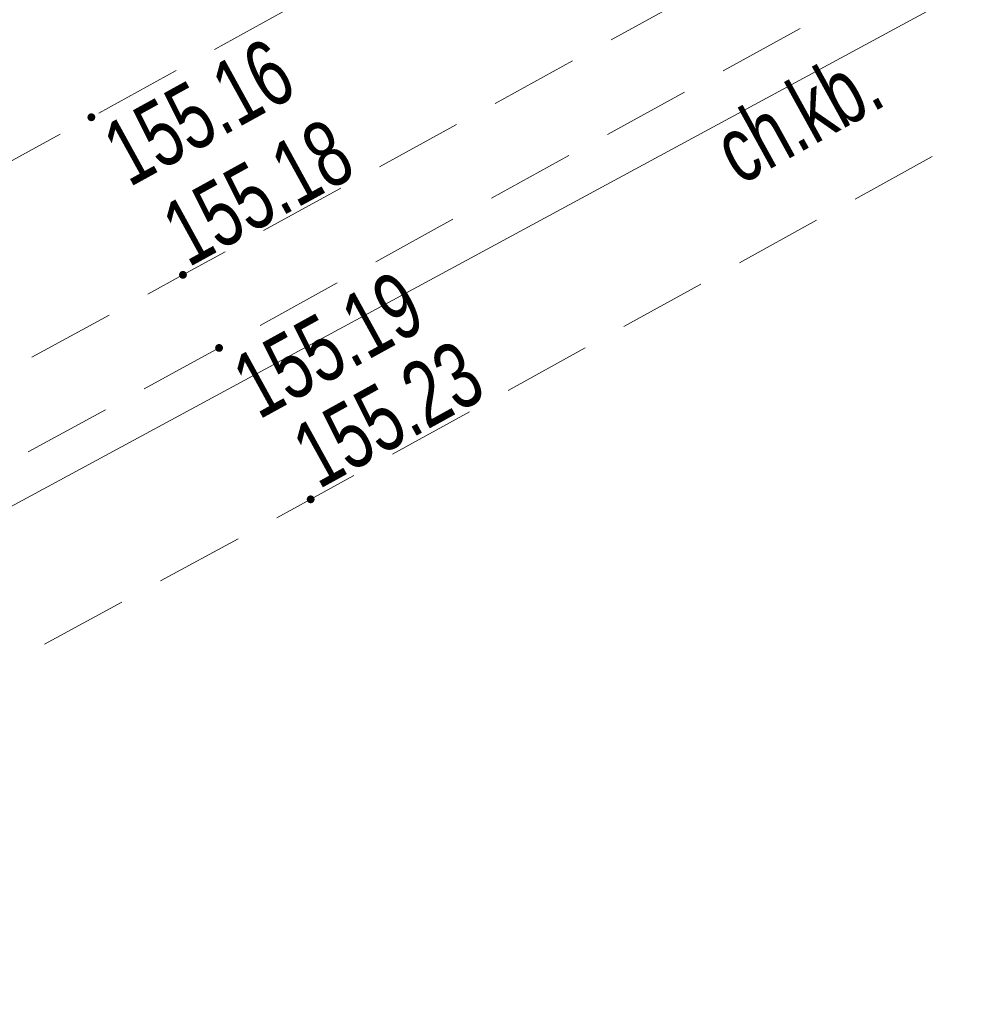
# Model space of a CAD drawing. Header units: metres. Extents: x 8440716 to 8446743, y 5883760 to 5887966.
# Tile 57 of 256: x 8442292 to 8442302, y 5885698 to 5885709. Entities that reach past the tile are written whole.
import ezdxf

# ---------------------------------------------------------------- set-up
doc = ezdxf.new("R2010")
doc.units = ezdxf.units.M
doc.header["$MEASUREMENT"] = 0
doc.linetypes.add('1.0_0.5', pattern=[1.5, 1, -0.5])
doc.layers.get('0').update_dxf_attribs({"color": 250, "linetype": 'CONTINUOUS', "lineweight": 5})
for name, color, linetype in [('chodnik', 253, 'CONTINUOUS'), ('chodnik-Atr17', 253, 'CONTINUOUS'), ('pikieta sztuczna', 253, 'CONTINUOUS'), ('pikieta sztuczna-Atr2', 253, 'CONTINUOUS'), ('przewód telekomunikacyjny podziemny', 253, 'CONTINUOUS')]:
    doc.layers.add(name, color=color, linetype=linetype)
doc.styles.get("Standard").update_dxf_attribs({"font": 'Working1250', "width": 0.75})

# ---------------------------------------------------------------- blocks, each defined once
blk = doc.blocks.new('PW01')
at = {"linetype": 'Continuous', "lineweight": 13}
h = blk.add_hatch(color=0, dxfattribs=at)
edge = h.paths.add_edge_path()
edge.add_arc((0, 0), 0.045, 0, 360)

msp = doc.modelspace()

# ---------------------------------------------------------------- linework, layer by layer
at = {"layer": 'chodnik', "color": 253, "linetype": '1.0_0.5', "lineweight": 18, "flags": 128}
for points in [[(8442227.61, 5885673.02), (8442233.09, 5885675.53), (8442236.85, 5885677.26), (8442248.86, 5885682.85), (8442261.11, 5885688.95), (8442270.34, 5885693.7), (8442276.45, 5885696.95), (8442293.62, 5885706.31), (8442303.45, 5885711.71), (8442327.6, 5885725.01), (8442363.58, 5885744.79), (8442368.09, 5885747.26), (8442372.02, 5885749.46), (8442397.76, 5885763.64), (8442430.07, 5885781.43), (8442463.7, 5885799.91), (8442494.8, 5885816.96), (8442526.92, 5885834.71), (8442562.4, 5885854.15), (8442598.17, 5885873.84), (8442624.8, 5885888.46), (8442657.47, 5885906.45), (8442689.67, 5885924.19), (8442721.98, 5885941.97), (8442754.17, 5885959.73), (8442784.37, 5885976.3), (8442819.26, 5885995.45), (8442851.56, 5886013.23), (8442883.81, 5886030.99), (8442916.35, 5886048.87), (8442948.54, 5886066.59), (8442981.18, 5886084.55), (8443014.82, 5886103.01), (8443046.03, 5886120.16), (8443078.59, 5886138.04), (8443110.9, 5886155.85), (8443143.39, 5886173.76), (8443159.31, 5886182.54), (8443160.3, 5886182.95), (8443161.61, 5886183.38), (8443162.98, 5886183.6), (8443164.51, 5886183.65), (8443166.42, 5886183.54), (8443168.06, 5886183.45), (8443169.47, 5886183.69), (8443170.89, 5886184.19), (8443171.98, 5886184.78), (8443172.73, 5886185.26), (8443170.6, 5886186.43), (8443170.05, 5886186.13), (8443169.27, 5886185.79), (8443168.01, 5886185.54), (8443167.07, 5886185.56), (8443165.25, 5886185.7), (8443164.04, 5886185.74), (8443161.85, 5886185.52), (8443160.12, 5886185.08), (8443158.24, 5886184.31), (8443142.4, 5886175.6), (8443109.88, 5886157.66), (8443077.69, 5886139.94), (8443045.06, 5886121.98), (8443013.59, 5886104.73), (8442980.22, 5886086.4), (8442947.47, 5886068.38), (8442915.51, 5886050.79), (8442882.83, 5886032.85), (8442850.52, 5886015.03), (8442818.06, 5885997.17), (8442783.41, 5885978.14), (8442753.19, 5885961.54), (8442720.93, 5885943.74), (8442688.63, 5885925.96), (8442656.38, 5885908.21), (8442623.77, 5885890.25), (8442597.12, 5885875.63), (8442561.4, 5885855.99), (8442525.99, 5885836.53), (8442493.98, 5885818.86), (8442462.78, 5885801.76), (8442428.98, 5885783.14), (8442396.7, 5885765.42), (8442371.04, 5885751.28), (8442367.47, 5885749.33), (8442367.16, 5885749.31), (8442366.9, 5885749.46), (8442366.56, 5885750.02), (8442366.18, 5885750.8), (8442364.41, 5885749.81), (8442364.38, 5885749.25), (8442364.01, 5885748.06), (8442363.55, 5885747.4), (8442362.78, 5885746.73), (8442326.54, 5885726.81), (8442302.36, 5885713.49), (8442292.58, 5885708.1), (8442275.43, 5885698.75), (8442269.39, 5885695.57), (8442260.19, 5885690.78), (8442247.99, 5885684.71), (8442235.85, 5885679.08), (8442232.06, 5885677.37), (8442227.97, 5885675.56), (8442221.94, 5885672.89), (8442216.5, 5885670.61), (8442206.12, 5885666.35), (8442201.41, 5885664.48), (8442190.06, 5885660.16), (8442169.76, 5885652.89), (8442167.35, 5885652.25), (8442161.2, 5885650.61), (8442161.7, 5885648.68), (8442170.42, 5885650.93), (8442190.78, 5885658.22), (8442202.03, 5885662.53), (8442207.06, 5885664.47), (8442217.19, 5885668.66), (8442223.87, 5885671.41)], [(8442398.23, 5885762.83), (8442372.93, 5885748.87), (8442372.02, 5885749.46), (8442368.09, 5885747.26), (8442368.08, 5885746.24), (8442363.93, 5885743.94), (8442328.04, 5885724.2), (8442303.92, 5885710.92), (8442294.03, 5885705.48), (8442276.91, 5885696.15), (8442270.65, 5885692.84), (8442261.52, 5885688.13), (8442249.29, 5885682.04), (8442237.27, 5885676.4), (8442233.82, 5885674.86), (8442227.91, 5885672.18), (8442228.68, 5885670.34), (8442234.79, 5885673.06), (8442238.21, 5885674.64), (8442250.22, 5885680.25), (8442262.44, 5885686.36), (8442271.35, 5885690.96), (8442277.86, 5885694.39), (8442295.07, 5885703.76), (8442305.02, 5885709.25), (8442328.98, 5885722.44), (8442364.79, 5885742.15), (8442399.21, 5885760.98), (8442431.58, 5885778.77), (8442465.05, 5885797.22), (8442495.8, 5885814.05), (8442518.04, 5885826.35), (8442520.13, 5885827.5), (8442528.37, 5885832.06), (8442563.43, 5885851.44), (8442599.47, 5885871.24), (8442625.94, 5885885.78), (8442658.84, 5885903.89), (8442691.97, 5885922.16), (8442723.6, 5885939.55), (8442755.59, 5885957.15), (8442785.67, 5885973.69), (8442820.87, 5885992.99), (8442852.82, 5886010.6), (8442885.15, 5886028.42), (8442917.67, 5886046.28), (8442950.17, 5886064.15), (8442982.52, 5886081.96), (8443016.84, 5886100.81), (8443047.49, 5886117.63), (8443079.73, 5886135.39), (8443112.44, 5886153.39), (8443144.78, 5886171.19), (8443160.82, 5886179.99), (8443162.19, 5886180.5), (8443163.41, 5886180.72), (8443164.97, 5886180.7), (8443166.12, 5886180.47), (8443168.87, 5886179.82), (8443169.49, 5886179.73), (8443170.81, 5886179.74), (8443172.11, 5886180.07), (8443173.41, 5886180.59), (8443175.29, 5886181.7), (8443174.34, 5886182.75), (8443173.14, 5886183.92), (8443171.98, 5886184.78), (8443170.89, 5886184.19), (8443169.47, 5886183.69), (8443168.06, 5886183.45), (8443166.42, 5886183.54), (8443164.51, 5886183.65), (8443162.98, 5886183.6), (8443161.61, 5886183.38), (8443160.3, 5886182.95), (8443159.31, 5886182.54), (8443159.73, 5886181.73), (8443143.87, 5886172.95), (8443111.34, 5886155.04), (8443078.93, 5886137.17), (8443046.49, 5886119.33), (8443015.33, 5886102.26), (8442981.67, 5886083.71), (8442949, 5886065.77), (8442916.82, 5886048.03), (8442884.23, 5886030.14), (8442851.95, 5886012.33), (8442819.79, 5885994.66), (8442784.76, 5885975.43), (8442754.61, 5885958.89), (8442722.39, 5885941.13), (8442691.08, 5885923.91), (8442657.91, 5885905.62), (8442625.13, 5885887.6), (8442598.63, 5885873.01), (8442562.69, 5885853.33), (8442527.37, 5885833.89), (8442495.03, 5885816.03), (8442464.1, 5885799.05), (8442430.54, 5885780.59)]]:
    msp.add_lwpolyline(points, close=True, dxfattribs=at)
at = {"layer": 'przewód telekomunikacyjny podziemny', "color": 30, "linetype": 'Continuous', "lineweight": 18, "flags": 128}
msp.add_lwpolyline([(8442316.79, 5885717.27), (8442288.16, 5885701.78), (8442261.6, 5885687.5), (8442247.28, 5885680.22), (8442245.76, 5885679.52), (8442225.65, 5885670.52), (8442207.54, 5885662.12), (8442184.11, 5885653.73), (8442170.52, 5885649.13), (8442158.02, 5885645.48), (8442150.82, 5885643.71), (8442144.09, 5885641.96), (8442143.49, 5885641.81), (8442142.85, 5885641.61), (8442128.4, 5885637.27), (8442127.92, 5885637.14)], dxfattribs=at)

# ---------------------------------------------------------------- block references
at = {"layer": 'pikieta sztuczna', "color": 253, "linetype": 'Continuous', "lineweight": 13}
for p in [(8442292.58, 5885708.1), (8442293.62, 5885706.31), (8442294.03, 5885705.48), (8442295.07, 5885703.76)]:
    msp.add_blockref('PW01', p, dxfattribs=at)

# ---------------------------------------------------------------- texts
at = {"layer": 'chodnik-Atr17', "color": 253, "width": 0.72}
msp.add_text('ch.kb.', height=0.75, rotation=28.888, dxfattribs=at).set_placement((8442299.94, 5885707.32))
at = {"layer": 'pikieta sztuczna-Atr2', "color": 253, "width": 0.72}
for s, rotation, p in [('155.16', 28.86, (8442293.01, 5885707.3)), ('155.18', 28.781, (8442293.68, 5885706.39)), ('155.19', 28.812, (8442294.48, 5885704.66)), ('155.23', 28.888, (8442295.16, 5885703.87))]:
    msp.add_text(s, height=0.75, rotation=rotation, dxfattribs=at).set_placement(p)

doc.saveas('drawing.dxf')
